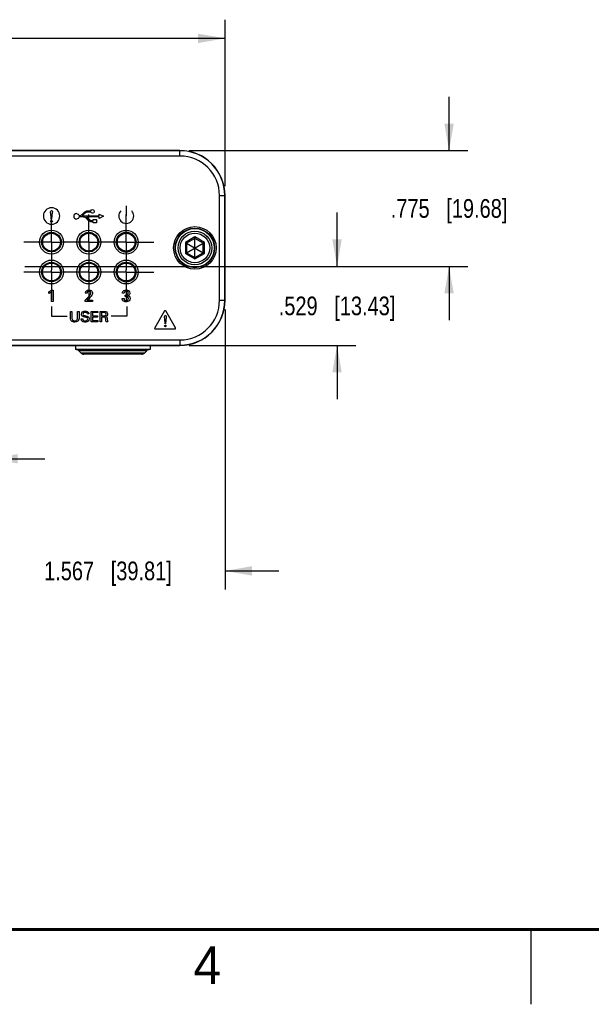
# Model space of a CAD drawing. Header units: inches. Extents: x 0 to 34, y 0 to 22.
# Tile 11 of 37: x 17.8 to 21.7, y 0 to 6.6. Entities that reach past the tile are written whole.
import ezdxf

# ---------------------------------------------------------------- set-up
doc = ezdxf.new("R2010")
doc.units = ezdxf.units.IN
doc.header["$LTSCALE"] = 1.87
doc.header["$MEASUREMENT"] = 0
doc.linetypes.add('CENTER', pattern=[0.6, 0.375, -0.075, 0.075, -0.075])
doc.layers.get('0').update_dxf_attribs({"linetype": 'CONTINUOUS'})
for name, color, linetype in [('02___PRT_ALL_AXES', 7, 'CONTINUOUS'), ('03___PRT_ALL_CURVES', 7, 'CONTINUOUS'), ('DIMENSIONS', 7, 'CONTINUOUS')]:
    doc.layers.add(name, color=color, linetype=linetype)
doc.styles.get("Standard").update_dxf_attribs({"font": 'txt', "width": 0.8})
doc.styles.add('TEXTSTYLE_2', font='txt')
doc.dimstyles.new('DIMSTYLE_1', dxfattribs={"dimtxt": 0.125, "dimasz": 0.18, "dimexe": 0.18, "dimexo": 0.0625, "dimgap": 0.09, "dimtad": 0, "dimtih": 1, "dimtoh": 1, "dimdec": 3, "dimzin": 4, "dimdsep": 46, "dimtxsty": 'STANDARD', "dimblk": '_FILLED', "dimblk1": '_FILLED', "dimblk2": '_FILLED', "dimcen": 0.09, "dimadec": 0, "dimazin": 0, "dimtp": 0.001, "dimtm": 0.001, "dimtfac": 1, "dimtdec": 3, "dimtofl": 0, "dimtmove": 0, "dimatfit": 3, "dimldrblk": '_FILLED', "dimfxl": 1, "dimtolj": 1, "dimtzin": 4, "dimarcsym": 0})

# ---------------------------------------------------------------- blocks, each defined once
blk = doc.blocks.new('_FILLED')
at = {"color": 0, "linetype": 'BYBLOCK'}
blk.add_solid([(0, 0), (-1, 0.174), (-1, -0.174)], dxfattribs=at)
blk = doc.blocks.new('*D4')
at = {"layer": 'DIMENSIONS', "color": 2, "linetype": 'CONTINUOUS'}
for p, q in [((12.396, 5.4714), (12.396, 6.5856)), ((19.1995, 5.4714), (19.1995, 6.5856)), ((12.396, 6.4606), (14.9227, 6.4606)), ((19.1995, 6.4606), (16.6727, 6.4606))]:
    blk.add_line(p, q, dxfattribs=at)
at = {"layer": 'DIMENSIONS', "color": 2, "linetype": 'CONTINUOUS', "xscale": 0.18, "yscale": 0.18, "zscale": 0.18, "rotation": 180}
blk.add_blockref('_FILLED', (12.396, 6.4606), dxfattribs=at)
at = {"layer": 'DIMENSIONS', "color": 2, "linetype": 'CONTINUOUS', "xscale": 0.18, "yscale": 0.18, "zscale": 0.18}
blk.add_blockref('_FILLED', (19.1995, 6.4606), dxfattribs=at)
at = {"layer": 'DIMENSIONS', "color": 2, "linetype": 'CONTINUOUS', "insert": (15.7977, 6.5231), "char_height": 0.125, "width": 1.625, "attachment_point": 2, "line_spacing_factor": 0.9}
blk.add_mtext('(6.803{\\Ftxt.shx;\\W1.000000;\\H0.125000; }[172.81])', dxfattribs=at)
blk = doc.blocks.new('*D5')
at = {"layer": 'DIMENSIONS', "color": 2, "linetype": 'CONTINUOUS'}
for p, q in [((19.9495, 4.9357), (19.9495, 5.2957)), ((17.8589, 4.9357), (20.0745, 4.9357)), ((18.9602, 4.4072), (20.0745, 4.4072)), ((19.9495, 4.4072), (19.9495, 4.0472))]:
    blk.add_line(p, q, dxfattribs=at)
at = {"layer": 'DIMENSIONS', "color": 2, "linetype": 'CONTINUOUS', "xscale": 0.18, "yscale": 0.18, "zscale": 0.18}
for p, rotation in [((19.9495, 4.9357), 270), ((19.9495, 4.4072), 90)]:
    blk.add_blockref('_FILLED', p, dxfattribs=dict(at, rotation=rotation))
at = {"layer": 'DIMENSIONS', "color": 2, "linetype": 'CONTINUOUS', "insert": (19.9495, 4.7339), "char_height": 0.125, "width": 1.225, "attachment_point": 2, "line_spacing_factor": 0.9}
blk.add_mtext('.529{\\Ftxt.shx;\\W1.000000;\\H0.125000; }[13.43]', dxfattribs=at)
blk = doc.blocks.new('*D6')
at = {"layer": 'DIMENSIONS', "color": 2, "linetype": 'CONTINUOUS'}
for p, q in [((20.6995, 5.7106), (20.6995, 6.0706)), ((18.9602, 5.7106), (20.8245, 5.7106)), ((17.8589, 4.9357), (20.8245, 4.9357)), ((20.6995, 4.9357), (20.6995, 4.5757))]:
    blk.add_line(p, q, dxfattribs=at)
at = {"layer": 'DIMENSIONS', "color": 2, "linetype": 'CONTINUOUS', "xscale": 0.18, "yscale": 0.18, "zscale": 0.18}
for p, rotation in [((20.6995, 5.7106), 270), ((20.6995, 4.9357), 90)]:
    blk.add_blockref('_FILLED', p, dxfattribs=dict(at, rotation=rotation))
at = {"layer": 'DIMENSIONS', "color": 2, "linetype": 'CONTINUOUS', "insert": (20.6995, 5.3857), "char_height": 0.125, "width": 1.225, "attachment_point": 2, "line_spacing_factor": 0.9}
blk.add_mtext('.775{\\Ftxt.shx;\\W1.000000;\\H0.125000; }[19.68]', dxfattribs=at)
blk = doc.blocks.new('*D11')
at = {"layer": 'DIMENSIONS', "color": 2, "linetype": 'CONTINUOUS'}
for p, q in [((16.1477, 4.7088), (16.1477, 3.5239)), ((17.632, 4.7088), (17.632, 3.5239)), ((16.1477, 3.6489), (15.7877, 3.6489)), ((17.632, 3.6489), (17.992, 3.6489))]:
    blk.add_line(p, q, dxfattribs=at)
at = {"layer": 'DIMENSIONS', "color": 2, "linetype": 'CONTINUOUS', "xscale": 0.18, "yscale": 0.18, "zscale": 0.18}
blk.add_blockref('_FILLED', (16.1477, 3.6489), dxfattribs=at)
at = {"layer": 'DIMENSIONS', "color": 2, "linetype": 'CONTINUOUS', "xscale": 0.18, "yscale": 0.18, "zscale": 0.18, "rotation": 180}
blk.add_blockref('_FILLED', (17.632, 3.6489), dxfattribs=at)
at = {"layer": 'DIMENSIONS', "color": 2, "linetype": 'CONTINUOUS', "insert": (16.8899, 3.7114), "char_height": 0.125, "width": 1.225, "attachment_point": 2, "line_spacing_factor": 0.9}
blk.add_mtext('1.484{\\Ftxt.shx;\\W1.000000;\\H0.125000; }[37.7]', dxfattribs=at)
blk = doc.blocks.new('*D12')
at = {"layer": 'DIMENSIONS', "color": 2, "linetype": 'CONTINUOUS'}
for p, q in [((17.632, 4.7088), (17.632, 2.7739)), ((19.1995, 4.6464), (19.1995, 2.7739)), ((17.632, 2.8989), (17.272, 2.8989)), ((19.1995, 2.8989), (19.5595, 2.8989))]:
    blk.add_line(p, q, dxfattribs=at)
at = {"layer": 'DIMENSIONS', "color": 2, "linetype": 'CONTINUOUS', "xscale": 0.18, "yscale": 0.18, "zscale": 0.18}
blk.add_blockref('_FILLED', (17.632, 2.8989), dxfattribs=at)
at = {"layer": 'DIMENSIONS', "color": 2, "linetype": 'CONTINUOUS', "xscale": 0.18, "yscale": 0.18, "zscale": 0.18, "rotation": 180}
blk.add_blockref('_FILLED', (19.1995, 2.8989), dxfattribs=at)
at = {"layer": 'DIMENSIONS', "color": 2, "linetype": 'CONTINUOUS', "insert": (18.4157, 2.9614), "char_height": 0.125, "width": 1.325, "attachment_point": 2, "line_spacing_factor": 0.9}
blk.add_mtext('1.567{\\Ftxt.shx;\\W1.000000;\\H0.125000; }[39.81]', dxfattribs=at)

msp = doc.modelspace()

# ---------------------------------------------------------------- linework, layer by layer
at = {"color": 7, "linetype": 'CONTINUOUS'}
for p, q in [((18.8977, 5.7106), (12.6977, 5.7106)), ((18.8977, 5.7092), (12.6977, 5.7092)), ((18.8977, 5.6739), (12.6977, 5.6739)), ((18.8977, 5.6739), (18.8977, 5.7106)), ((19.1627, 5.4089), (19.1995, 5.4089)), ((19.1627, 4.7089), (19.1627, 5.4089)), ((19.198, 4.7089), (19.198, 5.4089)), ((19.1995, 4.7089), (19.1995, 5.4089)), ((18.0377, 5.1579), (18.0136, 5.1579)), ((18.2877, 5.1579), (18.2636, 5.1579)), ((18.5377, 5.1579), (18.5142, 5.1579)), ((17.9777, 5.1213), (17.9777, 5.0745)), ((18.2277, 5.1213), (18.2277, 5.0742)), ((18.4777, 5.1214), (18.4777, 5.0738)), ((18.9977, 5.1327), (18.9338, 5.0958)), ((18.9338, 5.0958), (18.9338, 5.022)), ((18.9338, 5.0958), (18.9422, 5.091)), ((18.9977, 5.123), (18.9422, 5.091)), ((18.9422, 5.0268), (19.0533, 5.091)), ((18.9422, 5.091), (19.0533, 5.0268)), ((18.9422, 5.091), (18.9422, 5.0268)), ((19.0616, 5.0958), (18.9977, 5.1327)), ((18.9977, 5.1327), (18.9977, 5.123)), ((19.0533, 5.091), (18.9977, 5.123)), ((18.9977, 4.9948), (18.9977, 5.123)), ((19.0616, 5.0958), (19.0533, 5.091)), ((19.0533, 5.0268), (19.0533, 5.091)), ((19.0616, 5.022), (19.0616, 5.0958)), ((18.0137, 5.0379), (18.0377, 5.0379)), ((18.264, 5.0379), (18.2877, 5.0379)), ((18.5136, 5.0379), (18.5377, 5.0379)), ((18.9338, 5.022), (18.9422, 5.0268)), ((18.9338, 5.022), (18.9977, 4.9851)), ((18.9422, 5.0268), (18.9977, 4.9948)), ((18.9977, 4.9948), (19.0533, 5.0268)), ((18.9977, 4.9851), (19.0616, 5.022)), ((19.0616, 5.022), (19.0533, 5.0268)), ((18.0141, 4.9579), (18.0377, 4.9579)), ((18.2641, 4.9579), (18.2877, 4.9579)), ((18.5137, 4.9579), (18.5377, 4.9579)), ((18.9977, 4.9851), (18.9977, 4.9948)), ((17.9744, 4.9099), (17.9777, 4.9099)), ((17.9777, 4.9216), (17.9777, 4.9099)), ((18.0977, 4.8979), (18.1027, 4.8979)), ((18.2244, 4.9099), (18.2277, 4.9099)), ((18.2277, 4.9216), (18.2277, 4.9099)), ((18.3477, 4.8979), (18.3527, 4.8979)), ((18.4744, 4.9099), (18.4777, 4.9099)), ((18.4777, 4.9219), (18.4777, 4.9099)), ((19.1627, 4.7089), (19.1995, 4.7089)), ((12.6977, 4.4439), (18.8977, 4.4439)), ((18.8977, 4.4439), (18.8977, 4.4072)), ((12.6977, 4.4086), (18.8977, 4.4086)), ((12.6977, 4.4072), (18.8977, 4.4072)), ((18.6754, 4.3716), (18.22, 4.3716)), ((18.2354, 4.3562), (18.22, 4.3716)), ((18.66, 4.3562), (18.2354, 4.3562)), ((18.6424, 4.3489), (18.2531, 4.3489)), ((18.66, 4.3562), (18.6754, 4.3716))]:
    msp.add_line(p, q, dxfattribs=at)
at = {"color": 40, "linetype": 'CONTINUOUS'}
for p, q in [((18.5381, 5.3403), (18.5381, 5.2729)), ((18.043, 5.296), (18.0379, 5.2524)), ((18.2225, 5.2745), (18.2273, 5.2745)), ((18.2273, 5.2745), (18.2293, 5.2751)), ((18.2293, 5.2751), (18.2333, 5.2767)), ((18.2333, 5.2767), (18.2371, 5.279)), ((18.2371, 5.279), (18.2407, 5.2817)), ((18.2407, 5.2817), (18.2424, 5.2832)), ((18.2424, 5.2832), (18.2561, 5.297)), ((18.2461, 5.2756), (18.2454, 5.2745)), ((18.2454, 5.2745), (18.3577, 5.2745)), ((18.2482, 5.2776), (18.2461, 5.2756)), ((18.2619, 5.2912), (18.2482, 5.2776)), ((18.2561, 5.297), (18.2579, 5.2984)), ((18.2579, 5.2984), (18.2614, 5.3013)), ((18.2614, 5.3013), (18.2654, 5.3036)), ((18.2634, 5.2923), (18.2619, 5.2912)), ((18.2661, 5.2944), (18.2634, 5.2923)), ((18.2654, 5.3036), (18.2696, 5.3052)), ((18.269, 5.2962), (18.2661, 5.2944)), ((18.2722, 5.2975), (18.269, 5.2962)), ((18.2696, 5.3052), (18.2739, 5.3065)), ((18.2756, 5.2984), (18.2722, 5.2975)), ((18.2739, 5.3065), (18.2784, 5.307)), ((18.2789, 5.2989), (18.2756, 5.2984)), ((18.2784, 5.307), (18.2807, 5.3071)), ((18.2807, 5.2991), (18.2789, 5.2989)), ((18.2807, 5.3071), (18.3003, 5.3071)), ((18.3003, 5.2991), (18.2807, 5.2991)), ((18.3577, 5.2848), (18.3863, 5.2705)), ((18.3577, 5.2745), (18.3577, 5.2848)), ((18.3863, 5.2705), (18.3577, 5.2562)), ((18.0364, 5.2524), (18.0354, 5.2647)), ((18.0379, 5.2524), (18.0364, 5.2524)), ((18.2519, 5.2663), (18.2225, 5.2663)), ((18.2538, 5.2658), (18.2519, 5.2663)), ((18.2572, 5.265), (18.2538, 5.2658)), ((18.2606, 5.2639), (18.2572, 5.265)), ((18.2638, 5.2623), (18.2606, 5.2639)), ((18.2669, 5.2605), (18.2638, 5.2623)), ((18.2696, 5.2583), (18.2669, 5.2605)), ((18.2709, 5.2571), (18.2696, 5.2583)), ((18.2842, 5.2438), (18.2709, 5.2571)), ((18.3577, 5.2663), (18.2725, 5.2663)), ((18.2725, 5.2663), (18.2751, 5.2644)), ((18.2751, 5.2644), (18.2767, 5.2629)), ((18.2767, 5.2629), (18.2898, 5.2496)), ((18.2858, 5.2423), (18.2842, 5.2438)), ((18.2894, 5.2396), (18.2858, 5.2423)), ((18.2934, 5.2374), (18.2894, 5.2396)), ((18.2898, 5.2496), (18.2913, 5.2484)), ((18.2913, 5.2484), (18.294, 5.2464)), ((18.2976, 5.2356), (18.2934, 5.2374)), ((18.294, 5.2464), (18.2969, 5.2446)), ((18.2969, 5.2446), (18.3001, 5.2433)), ((18.3019, 5.2345), (18.2976, 5.2356)), ((18.3001, 5.2433), (18.3035, 5.2423)), ((18.3064, 5.2338), (18.3019, 5.2345)), ((18.3035, 5.2423), (18.3069, 5.242)), ((18.3087, 5.2337), (18.3064, 5.2338)), ((18.3069, 5.242), (18.3087, 5.2419)), ((18.3087, 5.2419), (18.3169, 5.2419)), ((18.3169, 5.2337), (18.3087, 5.2337)), ((18.3169, 5.2489), (18.3393, 5.2489)), ((18.3169, 5.2419), (18.3169, 5.2489)), ((18.3169, 5.2266), (18.3169, 5.2337)), ((18.3393, 5.2266), (18.3169, 5.2266)), ((18.3393, 5.2489), (18.3393, 5.2266)), ((18.3577, 5.2562), (18.3577, 5.2663)), ((18.0193, 4.7537), (18.0193, 4.7648)), ((18.0372, 4.7), (18.0372, 4.7648)), ((18.038, 4.7769), (18.0479, 4.7769)), ((18.0479, 4.7769), (18.0479, 4.7)), ((18.2758, 4.7559), (18.2641, 4.7559)), ((18.5238, 4.7573), (18.5126, 4.7573)), ((18.5308, 4.735), (18.5308, 4.744)), ((18.0479, 4.7), (18.0372, 4.7)), ((18.263, 4.7101), (18.2831, 4.7299)), ((18.263, 4.7), (18.263, 4.7101)), ((18.3119, 4.7), (18.263, 4.7)), ((18.2888, 4.7216), (18.2753, 4.7088)), ((18.2753, 4.7088), (18.3119, 4.7088)), ((18.3119, 4.7088), (18.3119, 4.7)), ((18.5114, 4.7198), (18.5231, 4.7198)), ((18.038, 4.6666), (18.038, 4.6024)), ((18.1647, 4.6348), (18.1744, 4.6348)), ((18.1647, 4.592), (18.1647, 4.6348)), ((18.1744, 4.6348), (18.1744, 4.5914)), ((18.2125, 4.6348), (18.222, 4.6348)), ((18.2125, 4.5917), (18.2125, 4.6348)), ((18.222, 4.6348), (18.222, 4.5916)), ((18.2885, 4.6173), (18.2784, 4.6173)), ((18.3035, 4.6348), (18.3476, 4.6348)), ((18.3035, 4.5646), (18.3035, 4.6348)), ((18.3476, 4.6266), (18.3132, 4.6266)), ((18.3132, 4.6266), (18.3132, 4.6047)), ((18.3476, 4.6348), (18.3476, 4.6266)), ((18.3639, 4.6348), (18.389, 4.6348)), ((18.3639, 4.5646), (18.3639, 4.6348)), ((18.3887, 4.6267), (18.3733, 4.6267)), ((18.3733, 4.6267), (18.3733, 4.6046)), ((18.5417, 4.6666), (18.5414, 4.6024)), ((18.7951, 4.6373), (18.7289, 4.5236)), ((18.8672, 4.5236), (18.8026, 4.6373)), ((18.038, 4.6024), (18.1418, 4.6024)), ((18.2367, 4.5851), (18.2469, 4.5851)), ((18.3484, 4.5646), (18.3035, 4.5646)), ((18.3132, 4.6047), (18.3459, 4.6047)), ((18.3459, 4.5965), (18.3132, 4.5965)), ((18.3132, 4.5965), (18.3132, 4.5732)), ((18.3132, 4.5732), (18.3484, 4.5732)), ((18.3459, 4.6047), (18.3459, 4.5965)), ((18.3484, 4.5732), (18.3484, 4.5646)), ((18.3735, 4.5646), (18.3639, 4.5646)), ((18.3733, 4.6046), (18.3887, 4.6046)), ((18.3858, 4.5963), (18.3735, 4.5963)), ((18.3735, 4.5963), (18.3735, 4.5646)), ((18.4148, 4.5646), (18.4044, 4.5646)), ((18.5414, 4.6024), (18.4377, 4.6024)), ((18.7991, 4.5523), (18.798, 4.5646)), ((18.8005, 4.5523), (18.7991, 4.5523)), ((18.8057, 4.5959), (18.8005, 4.5523)), ((18.7327, 4.517), (18.8634, 4.517))]:
    msp.add_line(p, q, dxfattribs=at)
at = {"color": 2, "linetype": 'CONTINUOUS'}
msp.add_line((21.25, 0), (21.25, 0.5), dxfattribs=at)
at = {"color": 7, "linetype": 'CONTINUOUS', "const_width": 0.02}
msp.add_lwpolyline([(0.5, 0.5), (33.5, 0.5)], dxfattribs=at)
at = {"color": 7, "linetype": 'CONTINUOUS'}
for centre, radius in [((18.0377, 5.0979), 0.08), ((18.0377, 5.0979), 0.065), ((18.0377, 5.0979), 0.06), ((18.2877, 5.0979), 0.08), ((18.2877, 5.0979), 0.065), ((18.2877, 5.0979), 0.06), ((18.5377, 5.0979), 0.08), ((18.5377, 5.0979), 0.066), ((18.5377, 5.0979), 0.06), ((18.9977, 5.0589), 0.1424), ((18.9977, 5.0589), 0.1323), ((18.9977, 5.0589), 0.13), ((18.9977, 5.0589), 0.113), ((18.9977, 5.0589), 0.099), ((18.0377, 4.8979), 0.08), ((18.0377, 4.8979), 0.065), ((18.0377, 4.8979), 0.06), ((18.2877, 4.8979), 0.08), ((18.2877, 4.8979), 0.065), ((18.2877, 4.8979), 0.06), ((18.5377, 4.8979), 0.08), ((18.5377, 4.8979), 0.066), ((18.5377, 4.8979), 0.0652), ((18.5377, 4.8979), 0.06)]:
    msp.add_circle(centre, radius, dxfattribs=at)
for centre, radius, start, end in [((18.8977, 5.4089), 0.3017, 0, 90), ((18.8977, 5.4089), 0.3003, 0, 90), ((18.8977, 5.4089), 0.265, 0, 90), ((18.5416, 5.0979), 0.0689, 179.99437, 196.8573), ((18.5377, 5.0979), 0.0652, 197.73652, 342.25872), ((18.5339, 5.0979), 0.0689, 343.1427, 0.00563), ((18.8977, 4.7089), 0.3017, 270, 360), ((18.8977, 4.7089), 0.3003, 270, 360), ((18.8977, 4.7089), 0.265, 270, 360), ((18.2024, 4.3539), 0.025, 44.99999, 90), ((18.2531, 4.3739), 0.025, 224.99999, 270), ((18.6424, 4.3739), 0.025, 270, 315.00001), ((18.6931, 4.3539), 0.025, 90, 135.00001)]:
    msp.add_arc(centre, radius, start, end, dxfattribs=at)
at = {"color": 40, "linetype": 'CONTINUOUS'}
for centre, radius, start, end in [((18.038, 5.2729), 0.055, 89.98663, 179.98588), ((18.038, 5.2729), 0.055, 180.00062, 269.99794), ((18.038, 5.2729), 0.055, 359.99065, 90.00935), ((18.038, 5.2729), 0.055, 270.00609, 0.02285), ((18.2047, 5.2704), 0.0184, 90.00667, 180.07993), ((18.2047, 5.2704), 0.0184, 180.04425, 269.96009), ((18.538, 5.2729), 0.05, 179.99945, 359.99716)]:
    msp.add_arc(centre, radius, start, end, dxfattribs=at)
for points in [[(18.0312, 5.2997), (18.0312, 5.3034), (18.0334, 5.3093), (18.0371, 5.3093)], [(18.2047, 5.2888), (18.2123, 5.2888), (18.2209, 5.2819), (18.2225, 5.2745)], [(18.3003, 5.3071), (18.3019, 5.3116), (18.3071, 5.3154), (18.3119, 5.3154)], [(18.3119, 5.2909), (18.3071, 5.2909), (18.3019, 5.2946), (18.3003, 5.2991)], [(18.3119, 5.3154), (18.3176, 5.3154), (18.3241, 5.3089), (18.3241, 5.3031)], [(18.3241, 5.3031), (18.3241, 5.2973), (18.3176, 5.2909), (18.3119, 5.2909)], [(18.5009, 5.3064), (18.4929, 5.2975), (18.488, 5.2849), (18.488, 5.2729)], [(18.588, 5.2729), (18.588, 5.2849), (18.5832, 5.2975), (18.5752, 5.3064)], [(18.0312, 5.2371), (18.0312, 5.24), (18.0343, 5.2433), (18.0372, 5.2433)], [(18.0372, 5.2313), (18.0344, 5.2313), (18.0312, 5.2343), (18.0312, 5.2371)], [(18.0372, 5.2433), (18.0401, 5.2433), (18.0435, 5.24), (18.0435, 5.2371)], [(18.0435, 5.2371), (18.0435, 5.2343), (18.0401, 5.2313), (18.0372, 5.2313)], [(18.2225, 5.2663), (18.2208, 5.2589), (18.2123, 5.252), (18.2047, 5.252)], [(18.0372, 4.7648), (18.0318, 4.7603), (18.0257, 4.7566), (18.0193, 4.7537)], [(18.2712, 4.7728), (18.2757, 4.7766), (18.282, 4.7783), (18.2879, 4.7783)], [(18.2831, 4.7299), (18.2873, 4.734), (18.2915, 4.7383), (18.295, 4.7431)], [(18.537, 4.6981), (18.5295, 4.6981), (18.5208, 4.7004), (18.5159, 4.7061)], [(18.5415, 4.7344), (18.538, 4.7351), (18.5343, 4.7351), (18.5308, 4.735)], [(18.4051, 4.6315), (18.4097, 4.6286), (18.4129, 4.6227), (18.4129, 4.6172)], [(18.4129, 4.6172), (18.4129, 4.6128), (18.4111, 4.6079), (18.408, 4.6048)], [(18.1775, 4.5787), (18.181, 4.574), (18.1878, 4.5718), (18.1936, 4.5718)], [(18.408, 4.6048), (18.4057, 4.6026), (18.4027, 4.601), (18.3997, 4.6002)], [(18.4044, 4.5646), (18.4024, 4.5706), (18.4019, 4.577), (18.4012, 4.5832)], [(18.4104, 4.5867), (18.4113, 4.5792), (18.4123, 4.5717), (18.4148, 4.5646)], [(18.7938, 4.5996), (18.7938, 4.6034), (18.796, 4.6092), (18.7997, 4.6092)], [(18.7938, 4.537), (18.7938, 4.5399), (18.797, 4.5432), (18.7998, 4.5432)], [(18.7998, 4.5312), (18.7971, 4.5312), (18.7938, 4.5342), (18.7938, 4.537)], [(18.7998, 4.5432), (18.8028, 4.5432), (18.8061, 4.54), (18.8061, 4.537)], [(18.8061, 4.537), (18.8061, 4.5342), (18.8027, 4.5312), (18.7998, 4.5312)]]:
    msp.add_open_spline(points, degree=3, dxfattribs=at)
for points, knots in [([(18.0354, 5.2647), (18.0346, 5.2742), (18.0327, 5.2858), (18.0312, 5.2975), (18.0312, 5.2997)], [0, 0, 0, 0, 0.814743, 1, 1, 1, 1]), ([(18.0371, 5.3093), (18.0405, 5.3093), (18.044, 5.3025), (18.0432, 5.2977), (18.043, 5.296)], [0, 0, 0, 0, 0.658956, 1, 1, 1, 1]), ([(18.0193, 4.7648), (18.0245, 4.7675), (18.0309, 4.7713), (18.0368, 4.7759), (18.038, 4.7769)], [0, 0, 0, 0, 0.78785, 1, 1, 1, 1]), ([(18.2641, 4.7559), (18.2641, 4.757), (18.2644, 4.7632), (18.2674, 4.7695), (18.2712, 4.7728)], [0, 0, 0, 0, 0.184573, 1, 1, 1, 1]), ([(18.2883, 4.7693), (18.2842, 4.7693), (18.2765, 4.7658), (18.2758, 4.7585), (18.2758, 4.7559)], [0, 0, 0, 0, 0.606353, 1, 1, 1, 1]), ([(18.2879, 4.7783), (18.2936, 4.7783), (18.3067, 4.7755), (18.3116, 4.7622), (18.3116, 4.7559)], [0, 0, 0, 0, 0.474285, 1, 1, 1, 1]), ([(18.3006, 4.7568), (18.3006, 4.7594), (18.2994, 4.7664), (18.2921, 4.7693), (18.2883, 4.7693)], [0, 0, 0, 0, 0.411607, 1, 1, 1, 1]), ([(18.295, 4.7431), (18.296, 4.7445), (18.2988, 4.7485), (18.3006, 4.7535), (18.3006, 4.7568)], [0, 0, 0, 0, 0.332856, 1, 1, 1, 1]), ([(18.3116, 4.7559), (18.3116, 4.7547), (18.3115, 4.7475), (18.3067, 4.7413), (18.303, 4.7367)], [0, 0, 0, 0, 0.167839, 1, 1, 1, 1]), ([(18.5126, 4.7573), (18.5128, 4.7641), (18.5201, 4.7766), (18.5325, 4.7783), (18.5375, 4.7783)], [0, 0, 0, 0, 0.578688, 1, 1, 1, 1]), ([(18.5378, 4.7694), (18.5347, 4.7694), (18.5276, 4.768), (18.5242, 4.761), (18.5238, 4.7573)], [0, 0, 0, 0, 0.454717, 1, 1, 1, 1]), ([(18.5308, 4.744), (18.5352, 4.7436), (18.5449, 4.7435), (18.5514, 4.7527), (18.5514, 4.7573)], [0, 0, 0, 0, 0.491344, 1, 1, 1, 1]), ([(18.5375, 4.7783), (18.5441, 4.7783), (18.5571, 4.7752), (18.5626, 4.7628), (18.5626, 4.7575)], [0, 0, 0, 0, 0.559066, 1, 1, 1, 1]), ([(18.5514, 4.7573), (18.5514, 4.7607), (18.5487, 4.7682), (18.5411, 4.7694), (18.5378, 4.7694)], [0, 0, 0, 0, 0.50061, 1, 1, 1, 1]), ([(18.5626, 4.7575), (18.5626, 4.7558), (18.5616, 4.7475), (18.5536, 4.7409), (18.5472, 4.7394)], [0, 0, 0, 0, 0.209355, 1, 1, 1, 1]), ([(18.303, 4.7367), (18.3021, 4.7356), (18.2974, 4.7305), (18.2926, 4.7254), (18.2888, 4.7216)], [0, 0, 0, 0, 0.207228, 1, 1, 1, 1]), ([(18.5159, 4.7061), (18.5149, 4.7073), (18.5121, 4.7113), (18.5115, 4.7164), (18.5114, 4.7198)], [0, 0, 0, 0, 0.308421, 1, 1, 1, 1]), ([(18.5231, 4.7198), (18.5231, 4.7166), (18.5257, 4.7089), (18.5335, 4.7072), (18.5372, 4.7072)], [0, 0, 0, 0, 0.463291, 1, 1, 1, 1]), ([(18.5637, 4.7208), (18.5637, 4.7152), (18.5579, 4.702), (18.5441, 4.6981), (18.537, 4.6981)], [0, 0, 0, 0, 0.439556, 1, 1, 1, 1]), ([(18.5372, 4.7072), (18.5414, 4.7072), (18.5497, 4.7095), (18.5526, 4.7175), (18.5526, 4.7209)], [0, 0, 0, 0, 0.553753, 1, 1, 1, 1]), ([(18.5526, 4.7209), (18.5526, 4.7227), (18.5517, 4.729), (18.5457, 4.7335), (18.5415, 4.7344)], [0, 0, 0, 0, 0.294369, 1, 1, 1, 1]), ([(18.5472, 4.7394), (18.5506, 4.739), (18.5596, 4.7361), (18.5637, 4.7263), (18.5637, 4.7208)], [0, 0, 0, 0, 0.381793, 1, 1, 1, 1]), ([(18.2377, 4.6157), (18.2377, 4.6216), (18.245, 4.6342), (18.2581, 4.6362), (18.2645, 4.6362)], [0, 0, 0, 0, 0.483098, 1, 1, 1, 1]), ([(18.245, 4.6019), (18.2437, 4.6028), (18.2395, 4.6062), (18.2377, 4.6119), (18.2377, 4.6157)], [0, 0, 0, 0, 0.295571, 1, 1, 1, 1]), ([(18.2636, 4.628), (18.2596, 4.628), (18.2518, 4.6271), (18.248, 4.6197), (18.248, 4.6166)], [0, 0, 0, 0, 0.559977, 1, 1, 1, 1]), ([(18.248, 4.6166), (18.248, 4.6129), (18.2533, 4.6077), (18.2588, 4.6067), (18.2607, 4.6062)], [0, 0, 0, 0, 0.659534, 1, 1, 1, 1]), ([(18.2784, 4.6173), (18.2782, 4.6206), (18.2742, 4.6276), (18.2669, 4.628), (18.2636, 4.628)], [0, 0, 0, 0, 0.498726, 1, 1, 1, 1]), ([(18.2645, 4.6362), (18.2659, 4.6362), (18.2729, 4.6359), (18.2804, 4.6334), (18.2842, 4.6293)], [0, 0, 0, 0, 0.201847, 1, 1, 1, 1]), ([(18.2842, 4.6293), (18.2851, 4.6283), (18.2876, 4.6247), (18.2883, 4.6203), (18.2885, 4.6173)], [0, 0, 0, 0, 0.308458, 1, 1, 1, 1]), ([(18.4027, 4.6153), (18.4027, 4.6191), (18.3988, 4.6266), (18.3916, 4.6267), (18.3887, 4.6267)], [0, 0, 0, 0, 0.570713, 1, 1, 1, 1]), ([(18.389, 4.6348), (18.3901, 4.6348), (18.3956, 4.6348), (18.4014, 4.6339), (18.4051, 4.6315)], [0, 0, 0, 0, 0.200548, 1, 1, 1, 1]), ([(18.3979, 4.6061), (18.3984, 4.6064), (18.4013, 4.6084), (18.4027, 4.6123), (18.4027, 4.6153)], [0, 0, 0, 0, 0.153694, 1, 1, 1, 1]), ([(18.8026, 4.6373), (18.8019, 4.6386), (18.7989, 4.6413), (18.7959, 4.6386), (18.7951, 4.6373)], [0, 0, 0, 0, 0.496439, 1, 1, 1, 1]), ([(18.1688, 4.5743), (18.1682, 4.5752), (18.165, 4.5804), (18.1647, 4.5869), (18.1647, 4.592)], [0, 0, 0, 0, 0.164913, 1, 1, 1, 1]), ([(18.1936, 4.5631), (18.1917, 4.5631), (18.1825, 4.5638), (18.1729, 4.5684), (18.1688, 4.5743)], [0, 0, 0, 0, 0.208538, 1, 1, 1, 1]), ([(18.1744, 4.5914), (18.1744, 4.5897), (18.1746, 4.5854), (18.1759, 4.581), (18.1775, 4.5787)], [0, 0, 0, 0, 0.369303, 1, 1, 1, 1]), ([(18.1936, 4.5718), (18.1997, 4.5718), (18.2118, 4.5766), (18.2125, 4.5877), (18.2125, 4.5917)], [0, 0, 0, 0, 0.603884, 1, 1, 1, 1]), ([(18.2162, 4.5729), (18.2146, 4.5709), (18.2082, 4.5651), (18.1994, 4.5631), (18.1936, 4.5631)], [0, 0, 0, 0, 0.30599, 1, 1, 1, 1]), ([(18.222, 4.5916), (18.222, 4.5904), (18.2219, 4.5838), (18.2196, 4.5771), (18.2162, 4.5729)], [0, 0, 0, 0, 0.179445, 1, 1, 1, 1]), ([(18.2408, 4.5709), (18.2399, 4.5721), (18.2373, 4.5765), (18.2367, 4.5817), (18.2367, 4.5851)], [0, 0, 0, 0, 0.303662, 1, 1, 1, 1]), ([(18.2626, 4.563), (18.261, 4.563), (18.2532, 4.5633), (18.2446, 4.566), (18.2408, 4.5709)], [0, 0, 0, 0, 0.208019, 1, 1, 1, 1]), ([(18.2641, 4.5956), (18.2617, 4.5962), (18.2553, 4.5978), (18.2485, 4.5995), (18.245, 4.6019)], [0, 0, 0, 0, 0.358125, 1, 1, 1, 1]), ([(18.2469, 4.5851), (18.247, 4.5821), (18.2485, 4.5731), (18.2587, 4.5712), (18.2638, 4.5712)], [0, 0, 0, 0, 0.373329, 1, 1, 1, 1]), ([(18.2607, 4.6062), (18.264, 4.6054), (18.2716, 4.6034), (18.2796, 4.6014), (18.2833, 4.5988)], [0, 0, 0, 0, 0.433423, 1, 1, 1, 1]), ([(18.2903, 4.5848), (18.2903, 4.5791), (18.2841, 4.5655), (18.2698, 4.563), (18.2626, 4.563)], [0, 0, 0, 0, 0.443236, 1, 1, 1, 1]), ([(18.2638, 4.5712), (18.2686, 4.5712), (18.2774, 4.5731), (18.2802, 4.5811), (18.2802, 4.5838)], [0, 0, 0, 0, 0.643379, 1, 1, 1, 1]), ([(18.2802, 4.5838), (18.2802, 4.5868), (18.2757, 4.594), (18.2681, 4.5946), (18.2641, 4.5956)], [0, 0, 0, 0, 0.423742, 1, 1, 1, 1]), ([(18.2833, 4.5988), (18.2848, 4.5979), (18.2889, 4.5942), (18.2903, 4.5885), (18.2903, 4.5848)], [0, 0, 0, 0, 0.325392, 1, 1, 1, 1]), ([(18.4012, 4.5832), (18.4007, 4.5868), (18.3992, 4.596), (18.3898, 4.5963), (18.3858, 4.5963)], [0, 0, 0, 0, 0.479444, 1, 1, 1, 1]), ([(18.3887, 4.6046), (18.3892, 4.6046), (18.3923, 4.6047), (18.3957, 4.6048), (18.3979, 4.6061)], [0, 0, 0, 0, 0.16191, 1, 1, 1, 1]), ([(18.3997, 4.6002), (18.4024, 4.5995), (18.4087, 4.5967), (18.41, 4.59), (18.4104, 4.5867)], [0, 0, 0, 0, 0.463121, 1, 1, 1, 1]), ([(18.798, 4.5646), (18.7972, 4.5741), (18.7953, 4.5857), (18.7938, 4.5974), (18.7938, 4.5996)], [0, 0, 0, 0, 0.81476, 1, 1, 1, 1]), ([(18.7997, 4.6092), (18.8031, 4.6092), (18.8067, 4.6024), (18.8059, 4.5976), (18.8057, 4.5959)], [0, 0, 0, 0, 0.658939, 1, 1, 1, 1]), ([(18.7289, 4.5236), (18.7281, 4.5222), (18.7272, 4.5183), (18.7311, 4.517), (18.7327, 4.517)], [0, 0, 0, 0, 0.50059, 1, 1, 1, 1]), ([(18.8634, 4.517), (18.8649, 4.517), (18.8688, 4.5183), (18.868, 4.5222), (18.8672, 4.5236)], [0, 0, 0, 0, 0.500737, 1, 1, 1, 1])]:
    msp.add_open_spline(points, degree=3, knots=knots, dxfattribs=at)
at = {"color": 7, "linetype": 'CONTINUOUS'}
msp.add_open_spline([(18.6027, 5.0979), (18.6027, 5.1021), (18.6019, 5.1107), (18.5982, 5.1229), (18.5921, 5.1342), (18.5853, 5.1425), (18.579, 5.1482), (18.5722, 5.1533), (18.5628, 5.1583), (18.5505, 5.1621), (18.5377, 5.1633), (18.525, 5.1621), (18.5127, 5.1583), (18.5033, 5.1533), (18.4964, 5.1482), (18.4901, 5.1425), (18.4833, 5.1342), (18.4773, 5.1229), (18.4736, 5.1107), (18.4727, 5.1021), (18.4727, 5.0979)], degree=3, knots=[0, 0, 0, 0, 0.062462, 0.12497, 0.187454, 0.249954, 0.281241, 0.312526, 0.375018, 0.437507, 0.499995, 0.562483, 0.624971, 0.687461, 0.718746, 0.750032, 0.812532, 0.875018, 0.937534, 1, 1, 1, 1], dxfattribs=at)
at = {"layer": '02___PRT_ALL_AXES', "color": 7, "linetype": 'CENTER'}
for p, q in [((18.0377, 5.0979), (18.0377, 5.2829)), ((18.2877, 5.0979), (18.2877, 5.2829)), ((18.5377, 5.0979), (18.5377, 5.2829)), ((18.0377, 5.0979), (17.8527, 5.0979)), ((18.0377, 5.0979), (18.1027, 5.0979)), ((18.0377, 5.0979), (18.0377, 4.9129)), ((18.2877, 5.0979), (18.1027, 5.0979)), ((18.2877, 5.0979), (18.3527, 5.0979)), ((18.2877, 5.0979), (18.2877, 4.9129)), ((18.5377, 5.0979), (18.3527, 5.0979)), ((18.5377, 5.0979), (18.7227, 5.0979)), ((18.5377, 5.0979), (18.5377, 4.9129)), ((18.0377, 4.8979), (17.8527, 4.8979)), ((18.0377, 4.8979), (18.0377, 4.9129)), ((18.0377, 4.8979), (18.1027, 4.8979)), ((18.0377, 4.8979), (18.0377, 4.7129)), ((18.2877, 4.8979), (18.1027, 4.8979)), ((18.2877, 4.8979), (18.2877, 4.9129)), ((18.2877, 4.8979), (18.3527, 4.8979)), ((18.2877, 4.8979), (18.2877, 4.7129)), ((18.5377, 4.8979), (18.3527, 4.8979)), ((18.5377, 4.8979), (18.5377, 4.9129)), ((18.5377, 4.8979), (18.7227, 4.8979)), ((18.5377, 4.8979), (18.5377, 4.7129))]:
    msp.add_line(p, q, dxfattribs=at)
at = {"layer": '02___PRT_ALL_AXES', "color": 7, "linetype": 'CONTINUOUS'}
for p, q in [((18.0617, 5.1579), (18.0377, 5.1579)), ((18.3117, 5.1579), (18.2877, 5.1579)), ((18.5613, 5.1579), (18.5377, 5.1579)), ((18.0977, 5.1213), (18.0977, 5.0743)), ((18.3477, 5.1213), (18.3477, 5.0742)), ((18.5977, 5.1214), (18.5977, 5.0738)), ((18.0377, 5.0379), (18.0619, 5.0379)), ((18.2877, 5.0379), (18.3114, 5.0379)), ((18.5377, 5.0379), (18.5618, 5.0379)), ((18.0377, 4.9579), (18.0614, 4.9579)), ((18.2877, 4.9579), (18.3114, 4.9579)), ((18.5377, 4.9579), (18.5618, 4.9579)), ((18.0977, 4.9216), (18.0977, 4.8742)), ((18.3477, 4.9216), (18.3477, 4.8742)), ((18.5977, 4.9219), (18.5977, 4.8739)), ((18.0141, 4.8379), (18.0614, 4.8379)), ((18.2641, 4.8379), (18.3114, 4.8379)), ((18.5137, 4.8379), (18.5618, 4.8379)), ((18.1977, 4.4072), (18.1977, 4.3789)), ((18.6977, 4.3789), (18.1977, 4.3789)), ((18.6977, 4.4072), (18.6977, 4.3789))]:
    msp.add_line(p, q, dxfattribs=at)
at = {"layer": '03___PRT_ALL_CURVES', "color": 40, "linetype": 'CONTINUOUS'}
for p, q in [((18.0554, 4.8379), (18.0554, 4.836)), ((18.3054, 4.8379), (18.3054, 4.836)), ((18.5554, 4.8379), (18.5554, 4.8355))]:
    msp.add_line(p, q, dxfattribs=at)

# ---------------------------------------------------------------- texts
at = {"color": 2, "linetype": 'CONTINUOUS', "insert": (18.9884, 0.3869), "char_height": 0.25, "width": 0.25, "attachment_point": 1, "line_spacing_factor": 0.9, "style": 'TEXTSTYLE_2'}
msp.add_mtext('4', dxfattribs=at)

# ---------------------------------------------------------------- dimensions: what is measured, and where the dimension line sits
at = {"layer": 'DIMENSIONS', "color": 2, "linetype": 'CONTINUOUS'}
dim = msp.add_linear_dim(base=(12.39598, 6.46064), p1=(19.19947, 5.4714), p2=(12.39598, 5.4714), angle=180, text='(<>)', dimstyle='DIMSTYLE_1', dxfattribs=at)
dim.commit()
dim.dimension.update_dxf_attribs({"geometry": '*D4', "text_midpoint": (15.69772, 6.46064), "dimtype": 160})
for base, p1, p2, picture, middle in [((20.6995, 5.7106), (17.8589, 4.9357), (18.9602, 5.7106), '*D6', (20.5745, 5.3232)), ((19.94947, 4.93569), (18.96022, 4.40715), (17.85885, 4.93569), '*D5', (19.82447, 4.67142))]:
    dim = msp.add_linear_dim(base=base, p1=p1, p2=p2, angle=90, dimstyle='DIMSTYLE_1', dxfattribs=at)
    dim.commit()
    dim.dimension.update_dxf_attribs({"geometry": picture, "text_midpoint": middle, "dimtype": 160})
for base, p1, p2, picture, middle in [((17.632, 3.6489), (16.1477, 4.7088), (17.632, 4.7088), '*D11', (16.7399, 3.6489)), ((19.19947, 2.8989), (17.63198, 4.70882), (19.19947, 4.6464), '*D12', (18.26572, 2.8989))]:
    dim = msp.add_linear_dim(base=base, p1=p1, p2=p2, dimstyle='DIMSTYLE_1', dxfattribs=at)
    dim.commit()
    dim.dimension.update_dxf_attribs({"geometry": picture, "text_midpoint": middle, "dimtype": 160})

doc.saveas('drawing.dxf')
